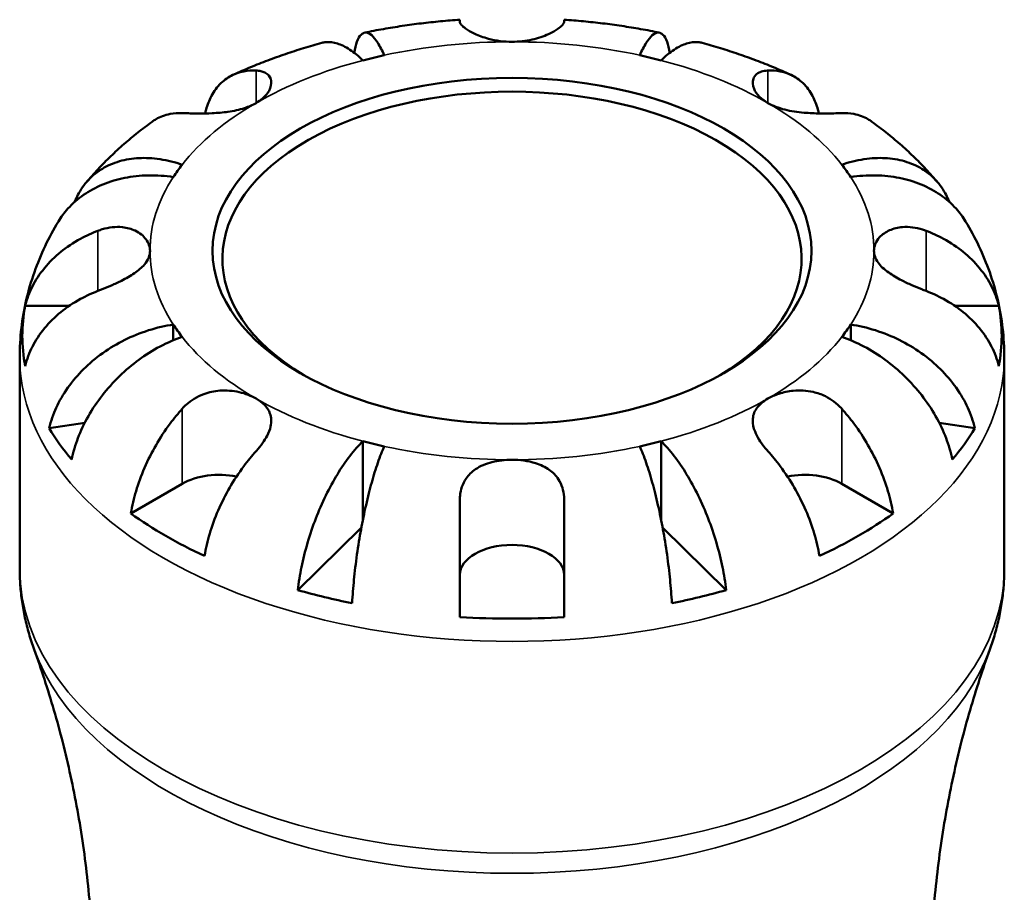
# Model space of a CAD drawing. Header units: millimetres. Extents: x 0 to 903, y 0 to 960.
# Tile 8 of 10: x 601 to 686, y 588 to 663. Entities that reach past the tile are written whole.
import ezdxf

# ---------------------------------------------------------------- set-up
doc = ezdxf.new("R2010")
doc.units = ezdxf.units.MM
doc.layers.add('Visible (ANSI)', color=7, linetype='Continuous', lineweight=50)
doc.layers.add('Visible Narrow (ANSI)', color=7, linetype='Continuous', lineweight=35)

msp = doc.modelspace()

# ---------------------------------------------------------------- linework, layer by layer
at = {"layer": 'Visible (ANSI)'}
for p, q in [((639.205, 663.218), (639.205, 663.4)), ((648.205, 663.4), (648.205, 663.218)), ((601.672, 638.699), (605.483, 638.699)), ((681.927, 638.699), (685.737, 638.699)), ((614.466, 637.081), (614.466, 635.726)), ((672.944, 637.081), (672.944, 635.726)), ((601.205, 615.991), (601.205, 634.263)), ((686.205, 615.991), (686.205, 634.263)), ((603.748, 628.133), (606.818, 628.591)), ((680.592, 628.591), (683.661, 628.133)), ((630.828, 627.01), (630.828, 620.215)), ((656.581, 627.01), (656.581, 620.215)), ((610.801, 620.778), (615.244, 623.343)), ((672.166, 623.343), (676.608, 620.778)), ((639.205, 611.833), (639.205, 621.938)), ((648.205, 621.938), (648.205, 611.833)), ((625.21, 614.154), (630.698, 619.533)), ((656.712, 619.533), (662.2, 614.154))]:
    msp.add_line(p, q, dxfattribs=at)
for centre, major_axis, start_param, end_param in [((643.705, 643.449), (-31.25, 0), 5.073083, 5.137094), ((643.705, 643.449), (-31.25, 0), 4.287684, 4.351695), ((643.705, 642.755), (-25, 0), 2.373053, 7.051725), ((643.705, 643.449), (-31.25, 0), 5.858481, 5.922492), ((643.705, 643.449), (31.25, 0), 0.360694, 0.424705), ((643.705, 636.1), (-42.273, 0), 6.176532, 6.389839), ((643.705, 636.1), (42.273, 0), 6.176532, 6.389839), ((643.705, 643.449), (-31.25, 0), 0.360694, 0.424705), ((643.705, 643.449), (31.25, 0), 5.858481, 5.922492), ((643.705, 636.1), (-42.273, 0), 0.332561, 0.452837), ((643.705, 636.1), (42.273, 0), 5.830349, 5.950624), ((643.705, 643.449), (31.25, 0), 4.287684, 4.351695), ((643.705, 643.449), (31.25, 0), 5.073083, 5.137094), ((618.426, 621.506), (4.5, 0), 1.231159, 2.356194), ((668.984, 621.506), (4.5, 0), 0.785398, 1.910434), ((643.705, 636.1), (-42.273, 0), 0.678744, 0.892052), ((643.705, 636.1), (-42.273, 0), 2.249541, 2.462848), ((643.705, 615.46), (-4.5, 0), 3.141593, 6.283185), ((643.705, 636.1), (-42.273, 0), 1.11796, 1.238235), ((643.705, 636.1), (-42.273, 0), 1.903358, 2.023633), ((643.705, 636.1), (-42.273, 0), 1.464143, 1.67745)]:
    msp.add_ellipse(centre, major_axis=major_axis, ratio=0.57735, start_param=start_param, end_param=end_param, dxfattribs=at)
msp.add_ellipse((643.705, 643.449), major_axis=(25.85, 0), ratio=0.57735, dxfattribs=at)
for points, knots in [([(639.205, 663.4), (638.648, 663.362), (638.093, 663.316), (636.985, 663.21), (636.432, 663.15), (635.331, 663.016), (634.781, 662.941), (633.687, 662.778), (633.141, 662.689), (632.056, 662.497), (631.515, 662.394), (630.977, 662.284)], [2.4756009, 2.4756009, 2.4756009, 2.4756009, 2.5200226, 2.5200226, 2.5644444, 2.5644444, 2.6088662, 2.6088662, 2.653288, 2.653288, 2.6977098, 2.6977098, 2.6977098, 2.6977098]), ([(643.705, 661.491), (643.364, 661.491), (643.024, 661.514), (642.337, 661.604), (641.993, 661.674), (641.231, 661.879), (640.835, 662.028), (640.169, 662.338), (639.9, 662.495), (639.551, 662.746), (639.439, 662.843), (639.282, 663.015), (639.234, 663.09), (639.208, 663.177), (639.205, 663.198), (639.205, 663.218)], [0, 0, 0, 0, 0.1023049, 0.1023049, 0.2116531, 0.2116531, 0.3586874, 0.3586874, 0.4986154, 0.4986154, 0.596139, 0.596139, 0.690343, 0.690343, 0.7235503, 0.7235503, 0.7235503, 0.7235503]), ([(648.205, 663.218), (648.205, 663.193), (648.199, 663.166), (648.164, 663.071), (648.112, 662.995), (647.944, 662.819), (647.825, 662.719), (647.457, 662.463), (647.179, 662.305), (646.439, 661.971), (645.962, 661.805), (644.889, 661.561), (644.3, 661.491), (643.705, 661.491)], [-0.7247441, -0.7247441, -0.7247441, -0.7247441, -0.6829269, -0.6829269, -0.5894676, -0.5894676, -0.4901439, -0.4901439, -0.3493352, -0.3493352, -0.178565, -0.178565, 0, 0, 0, 0]), ([(656.432, 662.284), (655.895, 662.394), (655.354, 662.497), (654.268, 662.689), (653.723, 662.778), (652.628, 662.941), (652.079, 663.016), (650.977, 663.15), (650.424, 663.21), (649.316, 663.316), (648.761, 663.362), (648.205, 663.4)], [2.0146792, 2.0146792, 2.0146792, 2.0146792, 2.059101, 2.059101, 2.1035228, 2.1035228, 2.1479445, 2.1479445, 2.1923663, 2.1923663, 2.2367881, 2.2367881, 2.2367881, 2.2367881]), ([(630.072, 660.549), (630.137, 660.903), (630.222, 661.233), (630.428, 661.775), (630.55, 661.979), (630.797, 662.231), (630.944, 662.302), (631.26, 662.283), (631.429, 662.194), (631.752, 661.908), (631.935, 661.685), (632.31, 661.092), (632.501, 660.721), (632.676, 660.33)], [0.426776, 0.426776, 0.426776, 0.426776, 0.624348, 0.624348, 0.832687, 0.832687, 1.041572, 1.041572, 1.250457, 1.250457, 1.460128, 1.460128, 1.669799, 1.669799, 1.669799, 1.669799]), ([(654.734, 660.33), (654.909, 660.721), (655.1, 661.092), (655.474, 661.685), (655.657, 661.908), (655.98, 662.194), (656.15, 662.283), (656.466, 662.302), (656.613, 662.231), (656.859, 661.979), (656.982, 661.775), (657.187, 661.233), (657.272, 660.903), (657.337, 660.549)], [5.016117, 5.016117, 5.016117, 5.016117, 5.225788, 5.225788, 5.435459, 5.435459, 5.644344, 5.644344, 5.853229, 5.853229, 6.061567, 6.061567, 6.25914, 6.25914, 6.25914, 6.25914]), ([(627.291, 661.402), (626.761, 661.256), (626.235, 661.103), (625.19, 660.782), (624.671, 660.613), (623.642, 660.262), (623.132, 660.079), (622.121, 659.697), (621.619, 659.498), (620.626, 659.085), (620.135, 658.871), (619.648, 658.649)], [2.8005043, 2.8005043, 2.8005043, 2.8005043, 2.8454633, 2.8454633, 2.8904224, 2.8904224, 2.9353815, 2.9353815, 2.9803406, 2.9803406, 3.0252997, 3.0252997, 3.0252997, 3.0252997]), ([(630.828, 659.888), (630.473, 660.236), (630.086, 660.56), (629.327, 661.062), (628.956, 661.24), (628.301, 661.446), (627.958, 661.494), (627.518, 661.453), (627.403, 661.432), (627.291, 661.401)], [5.0161165, 5.0161165, 5.0161165, 5.0161165, 5.2257877, 5.2257877, 5.4354588, 5.4354588, 5.6443437, 5.6443437, 5.7218214, 5.7218214, 5.7218214, 5.7218214]), ([(660.118, 661.401), (660.007, 661.432), (659.891, 661.453), (659.452, 661.494), (659.108, 661.446), (658.454, 661.24), (658.082, 661.062), (657.324, 660.56), (656.936, 660.236), (656.581, 659.888)], [0.9640942, 0.9640942, 0.9640942, 0.9640942, 1.0415719, 1.0415719, 1.2504568, 1.2504568, 1.4601279, 1.4601279, 1.6697991, 1.6697991, 1.6697991, 1.6697991]), ([(667.761, 658.649), (667.275, 658.871), (666.783, 659.085), (665.79, 659.498), (665.289, 659.697), (664.278, 660.079), (663.767, 660.262), (662.738, 660.613), (662.22, 660.782), (661.175, 661.103), (660.649, 661.256), (660.119, 661.402)], [1.6870893, 1.6870893, 1.6870893, 1.6870893, 1.7320484, 1.7320484, 1.7770075, 1.7770075, 1.8219666, 1.8219666, 1.8669256, 1.8669256, 1.9118847, 1.9118847, 1.9118847, 1.9118847]), ([(617.21, 655.308), (617.313, 655.753), (617.451, 656.162), (617.798, 656.925), (618.049, 657.331), (618.646, 658.014), (618.991, 658.291), (619.689, 658.691), (620.105, 658.85), (620.895, 659), (621.254, 659.024), (621.608, 659.01)], [0.2406818, 0.2406818, 0.2406818, 0.2406818, 0.4155998, 0.4155998, 0.6240004, 0.6240004, 0.8324011, 0.8324011, 1.0417882, 1.0417882, 1.2012424, 1.2012424, 1.2012424, 1.2012424]), ([(621.608, 659.01), (621.755, 659.004), (621.895, 658.987), (622.151, 658.928), (622.268, 658.887), (622.503, 658.769), (622.613, 658.685), (622.857, 658.406), (622.934, 658.179), (622.915, 657.646), (622.801, 657.343), (622.362, 656.74), (622.029, 656.45), (621.608, 656.207)], [-0.7287781, -0.7287781, -0.7287781, -0.7287781, -0.6586458, -0.6586458, -0.5894874, -0.5894874, -0.5028286, -0.5028286, -0.3478233, -0.3478233, -0.1787056, -0.1787056, 0, 0, 0, 0]), ([(665.802, 656.207), (665.518, 656.37), (665.274, 656.556), (664.856, 656.975), (664.695, 657.21), (664.467, 657.751), (664.45, 658.049), (664.6, 658.464), (664.704, 658.604), (664.958, 658.801), (665.091, 658.869), (665.401, 658.969), (665.579, 658.999), (665.782, 659.009), (665.792, 659.009), (665.802, 659.01)], [-3.126213, -3.126213, -3.126213, -3.126213, -3.0059213, -3.0059213, -2.8729567, -2.8729567, -2.6978937, -2.6978937, -2.583387, -2.583387, -2.4954757, -2.4954757, -2.4031024, -2.4031024, -2.3983168, -2.3983168, -2.3983168, -2.3983168]), ([(665.802, 659.01), (666.156, 659.024), (666.515, 659), (667.304, 658.85), (667.721, 658.691), (668.418, 658.291), (668.764, 658.014), (669.361, 657.331), (669.611, 656.925), (669.958, 656.162), (670.097, 655.753), (670.199, 655.308)], [5.5022719, 5.5022719, 5.5022719, 5.5022719, 5.6617261, 5.6617261, 5.8711132, 5.8711132, 6.0795138, 6.0795138, 6.2879145, 6.2879145, 6.4628325, 6.4628325, 6.4628325, 6.4628325]), ([(621.608, 656.207), (621.312, 656.036), (620.976, 655.89), (620.167, 655.627), (619.686, 655.523), (618.733, 655.387), (618.272, 655.349), (617.426, 655.309), (617.046, 655.303), (616.463, 655.304), (616.25, 655.307), (615.865, 655.315), (615.693, 655.32), (615.431, 655.328), (615.335, 655.332), (615.244, 655.336)], [0, 0, 0, 0, 0.1255823, 0.1255823, 0.2775869, 0.2775869, 0.4156583, 0.4156583, 0.5355886, 0.5355886, 0.6106285, 0.6106285, 0.6783071, 0.6783071, 0.7205994, 0.7205994, 0.7205994, 0.7205994]), ([(672.166, 655.336), (672.056, 655.331), (671.94, 655.327), (671.612, 655.317), (671.389, 655.311), (670.886, 655.304), (670.604, 655.302), (669.861, 655.313), (669.393, 655.331), (668.354, 655.422), (667.795, 655.504), (666.722, 655.774), (666.222, 655.964), (665.802, 656.207)], [-0.7196887, -0.7196887, -0.7196887, -0.7196887, -0.6691335, -0.6691335, -0.5844829, -0.5844829, -0.490085, -0.490085, -0.3476599, -0.3476599, -0.1782767, -0.1782767, 0, 0, 0, 0]), ([(612.635, 654.596), (612.216, 654.292), (611.804, 653.979), (610.995, 653.335), (610.598, 653.003), (609.819, 652.322), (609.438, 651.971), (608.692, 651.251), (608.328, 650.881), (607.619, 650.121), (607.273, 649.731), (606.938, 649.331)], [3.255202, 3.255202, 3.255202, 3.255202, 3.2995546, 3.2995546, 3.3439071, 3.3439071, 3.3882597, 3.3882597, 3.4326122, 3.4326122, 3.4769648, 3.4769648, 3.4769648, 3.4769648]), ([(615.244, 655.336), (614.89, 655.349), (614.531, 655.326), (613.741, 655.175), (613.325, 655.017), (612.861, 654.751), (612.748, 654.677), (612.636, 654.596)], [5.5022719, 5.5022719, 5.5022719, 5.5022719, 5.6617261, 5.6617261, 5.8711132, 5.8711132, 5.9393925, 5.9393925, 5.9393925, 5.9393925]), ([(674.774, 654.596), (674.662, 654.677), (674.548, 654.751), (674.085, 655.017), (673.668, 655.175), (672.879, 655.326), (672.52, 655.349), (672.166, 655.336)], [0.7641218, 0.7641218, 0.7641218, 0.7641218, 0.8324011, 0.8324011, 1.0417882, 1.0417882, 1.2012424, 1.2012424, 1.2012424, 1.2012424]), ([(680.471, 649.331), (680.136, 649.731), (679.791, 650.121), (679.081, 650.881), (678.717, 651.251), (677.972, 651.971), (677.59, 652.322), (676.812, 653.003), (676.414, 653.335), (675.605, 653.979), (675.193, 654.292), (674.774, 654.596)], [1.2354242, 1.2354242, 1.2354242, 1.2354242, 1.2797767, 1.2797767, 1.3241293, 1.3241293, 1.3684818, 1.3684818, 1.4128344, 1.4128344, 1.4571869, 1.4571869, 1.4571869, 1.4571869]), ([(605.975, 647.692), (606.055, 647.895), (606.142, 648.088), (606.464, 648.714), (606.769, 649.16), (607.495, 649.941), (607.916, 650.275), (608.764, 650.788), (609.27, 651.015), (610.358, 651.333), (610.941, 651.423), (612.052, 651.48), (612.683, 651.452), (613.971, 651.256), (614.629, 651.088), (615.231, 650.883)], [0.331944, 0.331944, 0.331944, 0.331944, 0.41601, 0.41601, 0.624348, 0.624348, 0.832687, 0.832687, 1.041572, 1.041572, 1.250457, 1.250457, 1.460128, 1.460128, 1.669799, 1.669799, 1.669799, 1.669799]), ([(672.179, 650.883), (672.781, 651.088), (673.438, 651.256), (674.727, 651.452), (675.357, 651.48), (676.468, 651.423), (677.051, 651.333), (678.14, 651.015), (678.646, 650.788), (679.494, 650.275), (679.915, 649.941), (680.641, 649.16), (680.946, 648.714), (681.268, 648.088), (681.355, 647.895), (681.434, 647.692)], [5.016117, 5.016117, 5.016117, 5.016117, 5.225788, 5.225788, 5.435459, 5.435459, 5.644344, 5.644344, 5.853229, 5.853229, 6.061567, 6.061567, 6.269906, 6.269906, 6.353972, 6.353972, 6.353972, 6.353972]), ([(614.466, 649.816), (613.789, 649.918), (613.05, 649.972), (611.602, 649.946), (610.894, 649.866), (609.646, 649.617), (608.991, 649.426), (607.767, 648.921), (607.199, 648.607), (606.246, 647.947), (605.773, 647.541), (605.048, 646.736), (604.771, 646.357), (604.542, 645.977)], [5.016117, 5.016117, 5.016117, 5.016117, 5.225788, 5.225788, 5.435459, 5.435459, 5.644344, 5.644344, 5.853229, 5.853229, 6.061567, 6.061567, 6.223386, 6.223386, 6.223386, 6.223386]), ([(682.868, 645.977), (682.639, 646.357), (682.361, 646.736), (681.636, 647.541), (681.164, 647.947), (680.21, 648.607), (679.642, 648.921), (678.419, 649.426), (677.764, 649.617), (676.516, 649.866), (675.807, 649.946), (674.36, 649.972), (673.621, 649.918), (672.944, 649.816)], [0.462529, 0.462529, 0.462529, 0.462529, 0.624348, 0.624348, 0.832687, 0.832687, 1.041572, 1.041572, 1.250457, 1.250457, 1.460128, 1.460128, 1.669799, 1.669799, 1.669799, 1.669799]), ([(604.542, 645.977), (604.129, 645.292), (603.747, 644.582), (603.053, 643.119), (602.741, 642.364), (602.197, 640.818), (601.965, 640.026), (601.589, 638.413), (601.445, 637.592), (601.253, 635.935), (601.205, 635.099), (601.205, 634.263)], [3.5928596, 3.5928596, 3.5928596, 3.5928596, 3.6596858, 3.6596858, 3.7265121, 3.7265121, 3.7933383, 3.7933383, 3.8601646, 3.8601646, 3.9269908, 3.9269908, 3.9269908, 3.9269908]), ([(601.672, 638.699), (601.82, 639.286), (602.042, 639.86), (602.567, 640.892), (602.922, 641.442), (603.766, 642.47), (604.255, 642.946), (605.241, 643.749), (605.83, 644.148), (606.946, 644.755), (607.454, 644.986), (607.955, 645.176)], [0.2134384, 0.2134384, 0.2134384, 0.2134384, 0.4155998, 0.4155998, 0.6240004, 0.6240004, 0.8324011, 0.8324011, 1.0417882, 1.0417882, 1.2012424, 1.2012424, 1.2012424, 1.2012424]), ([(607.955, 645.176), (608.081, 645.224), (608.208, 645.267), (608.622, 645.391), (608.909, 645.45), (609.496, 645.516), (609.792, 645.518), (610.481, 645.447), (610.853, 645.343), (611.573, 644.999), (611.889, 644.739), (612.337, 644.134), (612.455, 643.793), (612.455, 643.449)], [-0.7247441, -0.7247441, -0.7247441, -0.7247441, -0.6829269, -0.6829269, -0.5894676, -0.5894676, -0.4901439, -0.4901439, -0.3493352, -0.3493352, -0.178565, -0.178565, 0, 0, 0, 0]), ([(674.955, 643.449), (674.955, 643.646), (674.994, 643.842), (675.152, 644.237), (675.277, 644.434), (675.664, 644.856), (675.955, 645.065), (676.633, 645.368), (677.009, 645.464), (677.696, 645.52), (677.989, 645.512), (678.575, 645.437), (678.864, 645.372), (679.254, 645.249), (679.354, 645.214), (679.455, 645.176)], [0, 0, 0, 0, 0.1023049, 0.1023049, 0.2116531, 0.2116531, 0.3586874, 0.3586874, 0.4986154, 0.4986154, 0.596139, 0.596139, 0.690343, 0.690343, 0.7235503, 0.7235503, 0.7235503, 0.7235503]), ([(679.455, 645.176), (679.955, 644.986), (680.463, 644.755), (681.58, 644.148), (682.168, 643.749), (683.155, 642.946), (683.644, 642.47), (684.488, 641.442), (684.842, 640.892), (685.367, 639.86), (685.59, 639.286), (685.737, 638.699)], [5.502272, 5.502272, 5.502272, 5.502272, 5.6617262, 5.6617262, 5.8711132, 5.8711132, 6.0795139, 6.0795139, 6.2879146, 6.2879146, 6.4900759, 6.4900759, 6.4900759, 6.4900759]), ([(686.205, 634.263), (686.205, 635.099), (686.156, 635.935), (685.964, 637.592), (685.821, 638.413), (685.445, 640.026), (685.213, 640.818), (684.669, 642.364), (684.357, 643.119), (683.662, 644.582), (683.28, 645.292), (682.868, 645.977)], [0.7853982, 0.7853982, 0.7853982, 0.7853982, 0.8522244, 0.8522244, 0.9190506, 0.9190506, 0.9858769, 0.9858769, 1.0527031, 1.0527031, 1.1195294, 1.1195294, 1.1195294, 1.1195294]), ([(612.455, 643.449), (612.455, 643.252), (612.416, 643.056), (612.257, 642.658), (612.132, 642.457), (611.746, 642), (611.455, 641.751), (610.776, 641.285), (610.401, 641.071), (609.713, 640.723), (609.421, 640.586), (608.835, 640.33), (608.545, 640.21), (608.156, 640.057), (608.055, 640.018), (607.955, 639.98)], [0, 0, 0, 0, 0.1023049, 0.1023049, 0.2116531, 0.2116531, 0.3586874, 0.3586874, 0.4986154, 0.4986154, 0.596139, 0.596139, 0.690343, 0.690343, 0.7235503, 0.7235503, 0.7235503, 0.7235503]), ([(679.455, 639.98), (679.329, 640.028), (679.201, 640.077), (678.788, 640.241), (678.501, 640.361), (677.914, 640.621), (677.617, 640.761), (676.929, 641.115), (676.557, 641.332), (675.836, 641.841), (675.521, 642.133), (675.073, 642.767), (674.955, 643.105), (674.955, 643.449)], [-0.7247441, -0.7247441, -0.7247441, -0.7247441, -0.6829269, -0.6829269, -0.5894676, -0.5894676, -0.4901439, -0.4901439, -0.3493352, -0.3493352, -0.178565, -0.178565, 0, 0, 0, 0]), ([(607.955, 639.98), (607.454, 639.789), (606.946, 639.558), (605.83, 638.952), (605.241, 638.553), (604.255, 637.75), (603.766, 637.274), (602.922, 636.246), (602.567, 635.696), (602.042, 634.664), (601.82, 634.09), (601.672, 633.502)], [5.5022719, 5.5022719, 5.5022719, 5.5022719, 5.6617261, 5.6617261, 5.8711132, 5.8711132, 6.0795138, 6.0795138, 6.2879145, 6.2879145, 6.4900758, 6.4900758, 6.4900758, 6.4900758]), ([(685.737, 633.502), (685.59, 634.09), (685.367, 634.664), (684.842, 635.696), (684.488, 636.246), (683.644, 637.274), (683.155, 637.75), (682.168, 638.553), (681.58, 638.952), (680.463, 639.558), (679.955, 639.789), (679.455, 639.98)], [0.2134384, 0.2134384, 0.2134384, 0.2134384, 0.4155998, 0.4155998, 0.6240004, 0.6240004, 0.8324011, 0.8324011, 1.0417882, 1.0417882, 1.2012424, 1.2012424, 1.2012424, 1.2012424]), ([(603.748, 628.133), (603.891, 628.743), (604.106, 629.35), (604.615, 630.459), (604.957, 631.061), (605.773, 632.21), (606.246, 632.758), (607.199, 633.702), (607.767, 634.186), (608.991, 635.056), (609.646, 635.443), (610.894, 636.064), (611.602, 636.356), (613.05, 636.814), (613.789, 636.98), (614.466, 637.081)], [0.213434, 0.213434, 0.213434, 0.213434, 0.41601, 0.41601, 0.624348, 0.624348, 0.832687, 0.832687, 1.041572, 1.041572, 1.250457, 1.250457, 1.460128, 1.460128, 1.669799, 1.669799, 1.669799, 1.669799]), ([(672.944, 637.081), (673.621, 636.98), (674.36, 636.814), (675.807, 636.356), (676.516, 636.064), (677.764, 635.443), (678.419, 635.056), (679.642, 634.186), (680.21, 633.702), (681.164, 632.758), (681.636, 632.21), (682.452, 631.061), (682.795, 630.459), (683.303, 629.35), (683.518, 628.743), (683.661, 628.133)], [5.016117, 5.016117, 5.016117, 5.016117, 5.225788, 5.225788, 5.435459, 5.435459, 5.644344, 5.644344, 5.853229, 5.853229, 6.061567, 6.061567, 6.269906, 6.269906, 6.472482, 6.472482, 6.472482, 6.472482]), ([(615.231, 636.015), (614.629, 635.81), (613.971, 635.53), (612.683, 634.85), (612.052, 634.45), (610.941, 633.637), (610.358, 633.15), (609.27, 632.092), (608.764, 631.521), (607.916, 630.43), (607.495, 629.81), (606.769, 628.536), (606.464, 627.882), (606.012, 626.695), (605.82, 626.055), (605.693, 625.422)], [5.016117, 5.016117, 5.016117, 5.016117, 5.225788, 5.225788, 5.435459, 5.435459, 5.644344, 5.644344, 5.853229, 5.853229, 6.061567, 6.061567, 6.269906, 6.269906, 6.472482, 6.472482, 6.472482, 6.472482]), ([(681.717, 625.422), (681.59, 626.055), (681.398, 626.695), (680.946, 627.882), (680.641, 628.536), (679.915, 629.81), (679.494, 630.43), (678.646, 631.521), (678.14, 632.092), (677.051, 633.15), (676.468, 633.637), (675.357, 634.45), (674.727, 634.85), (673.438, 635.53), (672.781, 635.81), (672.179, 636.015)], [0.213434, 0.213434, 0.213434, 0.213434, 0.41601, 0.41601, 0.624348, 0.624348, 0.832687, 0.832687, 1.041572, 1.041572, 1.250457, 1.250457, 1.460128, 1.460128, 1.669799, 1.669799, 1.669799, 1.669799]), ([(615.244, 629.82), (615.353, 629.942), (615.47, 630.059), (615.798, 630.356), (616.02, 630.524), (616.524, 630.836), (616.806, 630.973), (617.548, 631.248), (618.017, 631.344), (619.056, 631.418), (619.614, 631.368), (620.688, 631.128), (621.188, 630.934), (621.608, 630.691)], [-0.7196887, -0.7196887, -0.7196887, -0.7196887, -0.6691335, -0.6691335, -0.5844829, -0.5844829, -0.490085, -0.490085, -0.3476599, -0.3476599, -0.1782767, -0.1782767, 0, 0, 0, 0]), ([(665.802, 630.691), (666.085, 630.855), (666.406, 630.996), (667.138, 631.234), (667.553, 631.323), (668.549, 631.42), (669.131, 631.392), (670.066, 631.18), (670.422, 631.055), (671.015, 630.763), (671.257, 630.614), (671.721, 630.267), (671.939, 630.069), (672.146, 629.842), (672.156, 629.831), (672.166, 629.82)], [-3.126213, -3.126213, -3.126213, -3.126213, -3.0059213, -3.0059213, -2.8729567, -2.8729567, -2.6978937, -2.6978937, -2.583387, -2.583387, -2.4954757, -2.4954757, -2.4031024, -2.4031024, -2.3983168, -2.3983168, -2.3983168, -2.3983168]), ([(621.608, 630.691), (621.891, 630.528), (622.136, 630.343), (622.554, 629.917), (622.715, 629.673), (622.942, 629.063), (622.96, 628.689), (622.81, 628.024), (622.705, 627.754), (622.451, 627.266), (622.319, 627.054), (622.009, 626.618), (621.831, 626.397), (621.628, 626.168), (621.618, 626.157), (621.608, 626.146)], [-3.126213, -3.126213, -3.126213, -3.126213, -3.0059213, -3.0059213, -2.8729567, -2.8729567, -2.6978937, -2.6978937, -2.583387, -2.583387, -2.4954757, -2.4954757, -2.4031024, -2.4031024, -2.3983168, -2.3983168, -2.3983168, -2.3983168]), ([(665.802, 626.146), (665.692, 626.268), (665.587, 626.392), (665.321, 626.724), (665.171, 626.934), (664.894, 627.377), (664.774, 627.608), (664.546, 628.179), (664.477, 628.507), (664.493, 629.189), (664.607, 629.528), (665.049, 630.162), (665.382, 630.449), (665.802, 630.691)], [-0.7196887, -0.7196887, -0.7196887, -0.7196887, -0.6691335, -0.6691335, -0.5844829, -0.5844829, -0.490085, -0.490085, -0.3476599, -0.3476599, -0.1782767, -0.1782767, 0, 0, 0, 0]), ([(610.801, 620.778), (610.906, 621.426), (611.063, 622.09), (611.434, 623.337), (611.685, 624.032), (612.282, 625.404), (612.627, 626.08), (613.325, 627.285), (613.741, 627.925), (614.531, 628.987), (614.89, 629.425), (615.244, 629.82)], [0.2134384, 0.2134384, 0.2134384, 0.2134384, 0.4155998, 0.4155998, 0.6240004, 0.6240004, 0.8324011, 0.8324011, 1.0417882, 1.0417882, 1.2012424, 1.2012424, 1.2012424, 1.2012424]), ([(672.166, 629.82), (672.52, 629.425), (672.879, 628.987), (673.668, 627.925), (674.085, 627.285), (674.782, 626.08), (675.128, 625.404), (675.725, 624.032), (675.975, 623.337), (676.347, 622.09), (676.504, 621.426), (676.608, 620.778)], [5.502273, 5.502273, 5.502273, 5.502273, 5.6617271, 5.6617271, 5.8711142, 5.8711142, 6.0795149, 6.0795149, 6.2879156, 6.2879156, 6.4900769, 6.4900769, 6.4900769, 6.4900769]), ([(625.21, 614.154), (625.285, 614.817), (625.397, 615.502), (625.664, 616.797), (625.844, 617.523), (626.271, 618.97), (626.519, 619.69), (627.019, 620.982), (627.317, 621.672), (627.958, 622.989), (628.301, 623.614), (628.956, 624.69), (629.327, 625.24), (630.086, 626.226), (630.473, 626.662), (630.828, 627.01)], [0.213434, 0.213434, 0.213434, 0.213434, 0.41601, 0.41601, 0.624348, 0.624348, 0.832687, 0.832687, 1.041572, 1.041572, 1.250457, 1.250457, 1.460128, 1.460128, 1.669799, 1.669799, 1.669799, 1.669799]), ([(632.676, 626.568), (632.501, 626.177), (632.31, 625.694), (631.935, 624.617), (631.752, 624.022), (631.429, 622.866), (631.26, 622.199), (630.944, 620.805), (630.797, 620.078), (630.55, 618.726), (630.428, 617.976), (630.217, 616.477), (630.128, 615.729), (629.997, 614.402), (629.941, 613.703), (629.904, 613.032)], [5.016117, 5.016117, 5.016117, 5.016117, 5.225788, 5.225788, 5.435459, 5.435459, 5.644344, 5.644344, 5.853229, 5.853229, 6.061567, 6.061567, 6.269906, 6.269906, 6.472482, 6.472482, 6.472482, 6.472482]), ([(657.505, 613.032), (657.468, 613.703), (657.413, 614.402), (657.281, 615.729), (657.193, 616.477), (656.982, 617.976), (656.859, 618.726), (656.613, 620.078), (656.466, 620.805), (656.15, 622.199), (655.98, 622.866), (655.657, 624.022), (655.474, 624.617), (655.1, 625.694), (654.909, 626.177), (654.734, 626.568)], [0.213434, 0.213434, 0.213434, 0.213434, 0.41601, 0.41601, 0.624348, 0.624348, 0.832687, 0.832687, 1.041572, 1.041572, 1.250457, 1.250457, 1.460128, 1.460128, 1.669799, 1.669799, 1.669799, 1.669799]), ([(656.581, 627.01), (656.936, 626.662), (657.324, 626.226), (658.082, 625.24), (658.454, 624.69), (659.108, 623.614), (659.452, 622.989), (660.093, 621.672), (660.391, 620.982), (660.89, 619.69), (661.138, 618.97), (661.566, 617.523), (661.746, 616.797), (662.012, 615.502), (662.125, 614.817), (662.2, 614.154)], [5.016117, 5.016117, 5.016117, 5.016117, 5.225788, 5.225788, 5.435459, 5.435459, 5.644344, 5.644344, 5.853229, 5.853229, 6.061567, 6.061567, 6.269906, 6.269906, 6.472482, 6.472482, 6.472482, 6.472482]), ([(621.608, 626.146), (621.254, 625.751), (620.895, 625.313), (620.105, 624.251), (619.689, 623.611), (618.991, 622.406), (618.646, 621.729), (618.049, 620.358), (617.798, 619.662), (617.427, 618.416), (617.27, 617.752), (617.165, 617.104)], [5.5022719, 5.5022719, 5.5022719, 5.5022719, 5.6617261, 5.6617261, 5.8711132, 5.8711132, 6.0795138, 6.0795138, 6.2879145, 6.2879145, 6.4900758, 6.4900758, 6.4900758, 6.4900758]), ([(670.244, 617.104), (670.14, 617.752), (669.983, 618.416), (669.611, 619.662), (669.361, 620.358), (668.764, 621.729), (668.418, 622.406), (667.721, 623.611), (667.304, 624.251), (666.515, 625.313), (666.156, 625.751), (665.802, 626.146)], [0.2134384, 0.2134384, 0.2134384, 0.2134384, 0.4155998, 0.4155998, 0.6240004, 0.6240004, 0.8324011, 0.8324011, 1.0417882, 1.0417882, 1.2012424, 1.2012424, 1.2012424, 1.2012424]), ([(639.205, 621.938), (639.205, 622.058), (639.21, 622.178), (639.245, 622.561), (639.297, 622.816), (639.465, 623.318), (639.584, 623.56), (639.953, 624.099), (640.231, 624.371), (640.97, 624.869), (641.448, 625.067), (642.521, 625.34), (643.11, 625.407), (643.705, 625.407)], [-0.7247441, -0.7247441, -0.7247441, -0.7247441, -0.6829269, -0.6829269, -0.5894676, -0.5894676, -0.4901439, -0.4901439, -0.3493352, -0.3493352, -0.178565, -0.178565, 0, 0, 0, 0]), ([(643.705, 625.407), (644.046, 625.407), (644.386, 625.385), (645.073, 625.291), (645.417, 625.217), (646.178, 624.976), (646.575, 624.789), (647.241, 624.315), (647.509, 624.039), (647.859, 623.496), (647.97, 623.255), (648.128, 622.751), (648.175, 622.492), (648.201, 622.129), (648.205, 622.034), (648.205, 621.938)], [0, 0, 0, 0, 0.1023049, 0.1023049, 0.2116531, 0.2116531, 0.3586874, 0.3586874, 0.4986154, 0.4986154, 0.596139, 0.596139, 0.690343, 0.690343, 0.7235503, 0.7235503, 0.7235503, 0.7235503]), ([(601.205, 615.991), (601.205, 615.515), (601.222, 615.04), (601.29, 614.092), (601.341, 613.619), (601.477, 612.68), (601.561, 612.213), (601.762, 611.288), (601.878, 610.829), (602.141, 609.922), (602.288, 609.474), (602.45, 609.032)], [3.9269908, 3.9269908, 3.9269908, 3.9269908, 3.9685094, 3.9685094, 4.0100279, 4.0100279, 4.0515464, 4.0515464, 4.093065, 4.093065, 4.1345835, 4.1345835, 4.1345835, 4.1345835]), ([(684.96, 609.032), (685.121, 609.474), (685.268, 609.922), (685.532, 610.829), (685.648, 611.288), (685.849, 612.213), (685.933, 612.68), (686.068, 613.619), (686.119, 614.092), (686.188, 615.04), (686.205, 615.515), (686.205, 615.991)], [0.5778055, 0.5778055, 0.5778055, 0.5778055, 0.619324, 0.619324, 0.6608426, 0.6608426, 0.7023611, 0.7023611, 0.7438796, 0.7438796, 0.7853982, 0.7853982, 0.7853982, 0.7853982]), ([(607.58, 579.532), (607.58, 581.657), (607.503, 583.783), (607.2, 587.993), (606.974, 590.077), (606.384, 594.167), (606.021, 596.173), (605.176, 600.071), (604.694, 601.963), (603.636, 605.608), (603.06, 607.36), (602.45, 609.032)], [3.9269908, 3.9269908, 3.9269908, 3.9269908, 3.9685094, 3.9685094, 4.0100279, 4.0100279, 4.0515464, 4.0515464, 4.093065, 4.093065, 4.1345835, 4.1345835, 4.1345835, 4.1345835]), ([(684.96, 609.032), (684.35, 607.36), (683.774, 605.608), (682.716, 601.963), (682.234, 600.071), (681.389, 596.173), (681.025, 594.167), (680.436, 590.077), (680.209, 587.993), (679.907, 583.783), (679.83, 581.657), (679.83, 579.532)], [0.5778055, 0.5778055, 0.5778055, 0.5778055, 0.619324, 0.619324, 0.6608426, 0.6608426, 0.7023611, 0.7023611, 0.7438796, 0.7438796, 0.7853982, 0.7853982, 0.7853982, 0.7853982])]:
    msp.add_open_spline(points, degree=3, knots=knots, dxfattribs=at)
at = {"layer": 'Visible Narrow (ANSI)'}
for p, q in [((621.608, 659.01), (621.608, 656.207)), ((665.802, 659.01), (665.802, 656.207)), ((607.955, 645.176), (607.955, 639.98)), ((679.455, 645.176), (679.455, 639.98)), ((615.244, 629.82), (615.244, 623.343)), ((672.166, 629.82), (672.166, 623.343))]:
    msp.add_line(p, q, dxfattribs=at)
for centre, major_axis, start_param, end_param in [((643.705, 643.449), (-31.25, 0), 4.712389, 5.073083), ((643.705, 643.449), (-31.25, 0), 4.351695, 4.712389), ((643.705, 643.449), (-31.25, 0), 5.137094, 5.497787), ((643.705, 643.449), (-31.25, 0), 3.926991, 4.287684), ((643.705, 643.449), (-31.25, 0), 5.497787, 5.858481), ((643.705, 643.449), (-31.25, 0), 3.566297, 3.926991), ((643.705, 643.449), (-31.25, 0), 5.922492, 6.283185), ((643.705, 643.449), (31.25, 0), 0, 0.360694), ((643.705, 643.449), (-31.25, 0), 0, 0.360694), ((643.705, 643.449), (31.25, 0), 5.922492, 6.283185), ((643.705, 643.449), (31.25, 0), 3.566297, 3.926991), ((643.705, 643.449), (31.25, 0), 5.497787, 5.858481), ((643.705, 634.263), (-42.5, 0), 0, 3.141593), ((643.705, 643.449), (31.25, 0), 3.926991, 4.287684), ((643.705, 643.449), (31.25, 0), 5.137094, 5.497787), ((643.705, 643.449), (31.25, 0), 4.351695, 4.712389), ((643.705, 643.449), (31.25, 0), 4.712389, 5.073083), ((643.705, 615.991), (42.5, 0), 3.141593, 6.283185), ((643.705, 614.048), (-42.16, 0), 0.207593, 2.934)]:
    msp.add_ellipse(centre, major_axis=major_axis, ratio=0.57735, start_param=start_param, end_param=end_param, dxfattribs=at)

doc.saveas('drawing.dxf')
